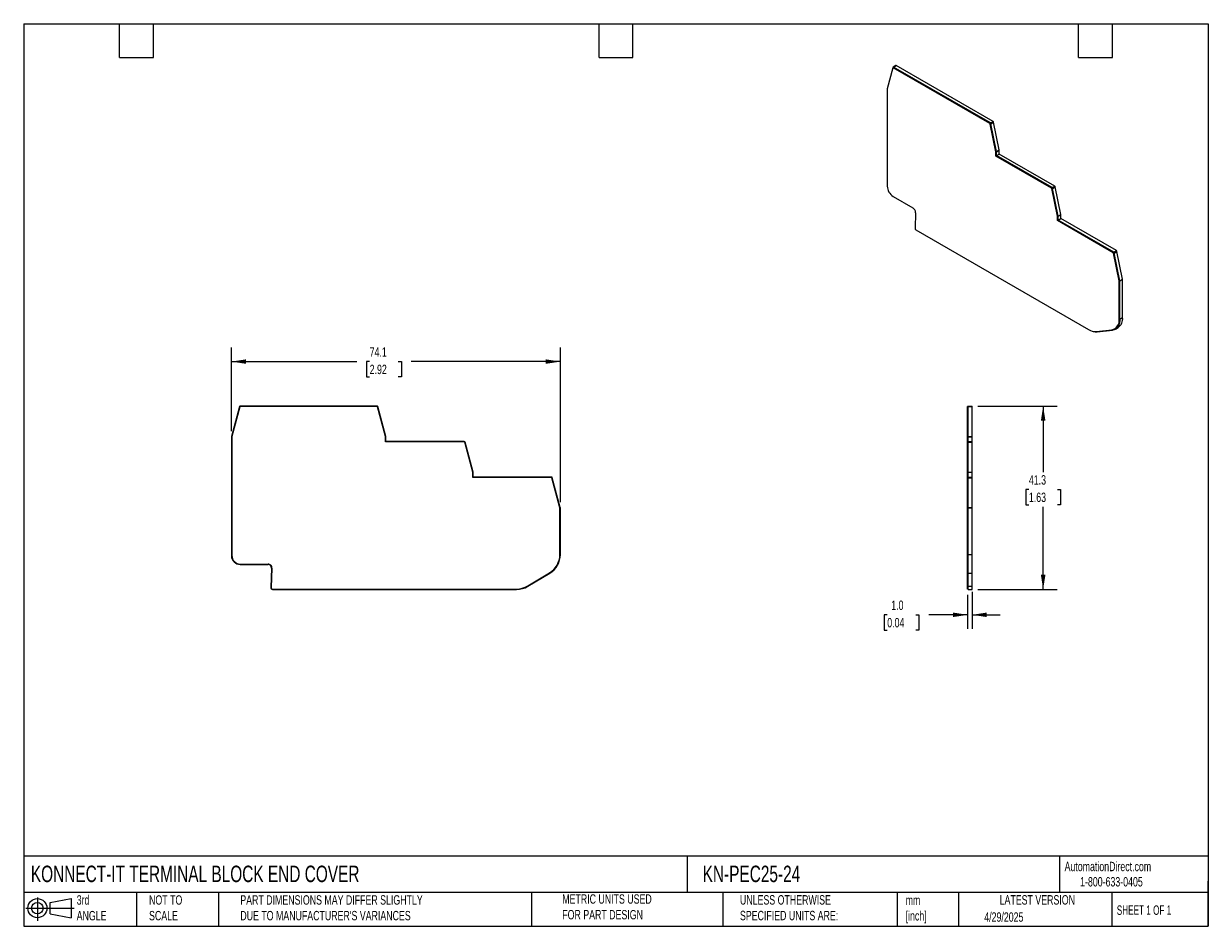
# Model space of a CAD drawing. Header units: millimetres. Extents: x 6 to 273, y 6 to 210.
import ezdxf

# ---------------------------------------------------------------- set-up
doc = ezdxf.new("R2010")
doc.units = ezdxf.units.MM
doc.linetypes.add('SLD-Solid', pattern=[0])
doc.layers.add('DIMENSIONS', color=140, linetype='SLD-Solid', lineweight=25)
doc.layers.add('TEXT', color=140, linetype='SLD-Solid', lineweight=25)
doc.layers.add('SLD-DEFPOINTS', color=7, linetype='Continuous')
doc.styles.add('SLDTEXTSTYLE0', font='TXT', dxfattribs={"width": 0.7})
doc.styles.add('SLDTEXTSTYLE1', font='TXT', dxfattribs={"width": 0.65})
doc.dimstyles.new('SLDDIMSTYLE0', dxfattribs={"dimtxt": 2.158008, "dimasz": 3.302, "dimexe": 0, "dimexo": 0.0625, "dimgap": 0.539502, "dimtad": 0, "dimtih": 1, "dimtoh": 1, "dimrnd": 1e-09, "dimzin": 12, "dimdsep": 46, "dimtxsty": 'SLDTEXTSTYLE0', "dimsah": 1, "dimcen": 0.09, "dimadec": 0, "dimazin": 3, "dimtfac": 1, "dimtofl": 0, "dimtmove": 0, "dimatfit": 3, "dimfxl": 0, "dimfrac": 2, "dimtolj": 1, "dimtzin": 12, "dimarcsym": 0})
doc.dimstyles.new('SLDDIMSTYLE1', dxfattribs={"dimtxt": 2.158008, "dimasz": 3.302, "dimexe": 0, "dimexo": 0.0625, "dimgap": 0.539502, "dimtad": 0, "dimtih": 1, "dimtoh": 1, "dimrnd": 1e-09, "dimzin": 4, "dimdsep": 46, "dimtxsty": 'SLDTEXTSTYLE0', "dimsah": 1, "dimcen": 0.09, "dimadec": 0, "dimazin": 1, "dimtfac": 1, "dimtmove": 0, "dimatfit": 0, "dimfxl": 0, "dimfrac": 2, "dimtolj": 1, "dimtzin": 12, "dimarcsym": 0})

# ---------------------------------------------------------------- blocks, each defined once
blk = doc.blocks.new('Block11')
at = {"color": 7, "linetype": 'SLD-Solid', "lineweight": 18}
for p, q in [((0, 2.88), (10.87, 2.88)), ((2.59, 5.31), (2.59, 0)), ((5.48, 4.17), (10.18, 5.03)), ((5.48, 1.6), (5.48, 4.17)), ((10.18, 5.03), (10.18, 0.73)), ((5.48, 1.6), (10.18, 0.73))]:
    blk.add_line(p, q, dxfattribs=at)
for radius in [2.15, 1.29]:
    blk.add_circle((2.59, 2.88), radius, dxfattribs=at)
blk = doc.blocks.new('Block12')
at = {"layer": 'SLD-DEFPOINTS'}
blk.add_blockref('Block11', (0, 0), dxfattribs=at)
blk = doc.blocks.new('_D')
at = {"layer": 'DIMENSIONS'}
for p, q in [((53.12, 117.82), (53.12, 136.66)), ((127.17, 101.82), (127.17, 136.66)), ((53.12, 133.48), (81.32, 133.48)), ((84.24, 133.48), (83.52, 133.48)), ((83.52, 133.48), (83.52, 130.05)), ((90.66, 133.48), (91.38, 133.48)), ((91.38, 133.48), (91.38, 130.05)), ((127.17, 133.48), (93.58, 133.48)), ((83.52, 130.05), (84.24, 130.05)), ((91.38, 130.05), (90.66, 130.05))]:
    blk.add_line(p, q, dxfattribs=at)
for points in [[(53.12, 133.48), (56.42, 132.98), (56.42, 133.99)], [(127.17, 133.48), (123.87, 133.99), (123.87, 132.98)]]:
    blk.add_solid(points, dxfattribs=at)
at = {"layer": 'DIMENSIONS', "char_height": 2.117, "attachment_point": 1, "style": 'SLDTEXTSTYLE0'}
for s, insert in [('74.1', (84.24, 136.69)), ('2.92', (84.24, 132.78))]:
    blk.add_mtext(s, dxfattribs=dict(at, insert=insert))
blk = doc.blocks.new('_D_1')
at = {"layer": 'DIMENSIONS'}
for p, q in [((218.87, 81.01), (218.87, 73.3)), ((219.87, 81.62), (219.87, 73.3)), ((200.77, 76.47), (200.04, 76.47)), ((200.04, 76.47), (200.04, 73.04)), ((207.18, 76.47), (207.9, 76.47)), ((207.9, 76.47), (207.9, 73.04)), ((218.87, 76.47), (210.1, 76.47)), ((219.87, 76.47), (226.22, 76.47)), ((200.04, 73.04), (200.77, 73.04)), ((207.9, 73.04), (207.18, 73.04))]:
    blk.add_line(p, q, dxfattribs=at)
for points in [[(218.87, 76.47), (215.57, 76.98), (215.57, 75.97)], [(219.87, 76.47), (223.17, 75.97), (223.17, 76.98)]]:
    blk.add_solid(points, dxfattribs=at)
at = {"layer": 'DIMENSIONS', "char_height": 2.117, "attachment_point": 1, "style": 'SLDTEXTSTYLE0'}
for s, insert in [('1.0', (201.67, 79.69)), ('0.04', (200.77, 75.77))]:
    blk.add_mtext(s, dxfattribs=dict(at, insert=insert))
blk = doc.blocks.new('_D_2')
at = {"layer": 'DIMENSIONS'}
for p, q in [((221.14, 123.48), (239.04, 123.48)), ((235.87, 123.48), (235.87, 108.61)), ((232.66, 104.69), (231.94, 104.69)), ((231.94, 104.69), (231.94, 101.26)), ((239.08, 104.69), (239.8, 104.69)), ((239.8, 104.69), (239.8, 101.26)), ((231.94, 101.26), (232.66, 101.26)), ((235.87, 82.18), (235.87, 100.78)), ((239.8, 101.26), (239.08, 101.26)), ((221.14, 82.18), (239.04, 82.18))]:
    blk.add_line(p, q, dxfattribs=at)
for points in [[(235.87, 123.48), (235.36, 120.18), (236.38, 120.18)], [(235.87, 82.18), (236.38, 85.48), (235.36, 85.48)]]:
    blk.add_solid(points, dxfattribs=at)
at = {"layer": 'DIMENSIONS', "char_height": 2.117, "attachment_point": 1, "style": 'SLDTEXTSTYLE0'}
for s, insert in [('41.3', (232.66, 107.9)), ('1.63', (232.66, 103.99))]:
    blk.add_mtext(s, dxfattribs=dict(at, insert=insert))

msp = doc.modelspace()

# ---------------------------------------------------------------- linework, layer by layer
for p, q in [((202.717, 200.131), (202.116, 199.784)), ((202.206, 199.779), (202.807, 200.126)), ((224.585, 187.554), (202.807, 200.126)), ((202.042, 199.61), (200.768, 194.851)), ((202.079, 199.732), (202.052, 199.63)), ((202.166, 199.697), (202.06, 199.636)), ((202.209, 199.696), (202.103, 199.635)), ((223.878, 187.064), (202.103, 199.635)), ((223.984, 187.207), (202.206, 199.779)), ((223.984, 187.125), (202.209, 199.696)), ((200.766, 194.831), (200.766, 172.986)), ((223.984, 187.125), (223.878, 187.064)), ((224.052, 187.025), (223.946, 186.964)), ((225.22, 180.735), (223.946, 186.964)), ((223.984, 187.207), (224.585, 187.554)), ((225.326, 180.796), (224.052, 187.025)), ((224.121, 187.007), (224.722, 187.354)), ((225.394, 180.778), (224.121, 187.007)), ((225.995, 181.125), (224.722, 187.354)), ((225.326, 180.796), (225.22, 180.735)), ((225.328, 180.774), (225.222, 180.713)), ((225.222, 179.755), (225.222, 180.713)), ((225.328, 179.816), (225.222, 179.755)), ((237.761, 172.516), (225.222, 179.755)), ((225.328, 179.816), (225.328, 180.774)), ((237.867, 172.577), (225.328, 179.816)), ((225.394, 180.778), (225.995, 181.125)), ((225.399, 180.733), (226, 181.08)), ((225.399, 179.857), (225.399, 180.733)), ((225.399, 179.857), (226, 180.204)), ((237.867, 172.659), (225.399, 179.857)), ((226, 180.204), (226, 181.08)), ((238.468, 173.006), (226, 180.204)), ((237.867, 172.577), (237.761, 172.516)), ((237.935, 172.477), (237.829, 172.416)), ((239.103, 166.187), (237.829, 172.416)), ((237.867, 172.659), (238.468, 173.006)), ((239.209, 166.248), (237.935, 172.477)), ((238.004, 172.459), (238.605, 172.806)), ((239.277, 166.229), (238.004, 172.459)), ((239.878, 166.576), (238.605, 172.806)), ((202.109, 170.659), (206.526, 168.109)), ((207.144, 166.993), (207.022, 163.49)), ((239.209, 166.248), (239.103, 166.187)), ((239.211, 166.225), (239.105, 166.164)), ((239.105, 165.208), (239.105, 166.164)), ((239.211, 165.269), (239.211, 166.225)), ((239.277, 166.229), (239.878, 166.576)), ((239.282, 166.184), (239.883, 166.531)), ((239.282, 165.31), (239.282, 166.184)), ((239.282, 165.31), (239.883, 165.657)), ((239.883, 165.657), (239.883, 166.531)), ((252.351, 158.459), (239.883, 165.657)), ((207.022, 163.49), (207.022, 163.468)), ((207.234, 163.111), (246.08, 140.686)), ((239.211, 165.269), (239.105, 165.208)), ((251.644, 157.969), (239.105, 165.208)), ((251.75, 158.031), (239.211, 165.269)), ((251.75, 158.112), (239.282, 165.31)), ((251.75, 158.031), (251.644, 157.969)), ((251.818, 157.931), (251.712, 157.869)), ((252.986, 151.64), (251.712, 157.869)), ((251.75, 158.112), (252.351, 158.459)), ((253.092, 151.701), (251.818, 157.931)), ((251.886, 157.912), (252.488, 158.259)), ((253.16, 151.683), (251.886, 157.912)), ((253.761, 152.03), (252.488, 158.259)), ((253.16, 151.683), (253.761, 152.03)), ((253.092, 151.701), (252.986, 151.64)), ((253.094, 151.679), (252.988, 151.617)), ((252.988, 143.032), (252.988, 151.617)), ((253.094, 143.093), (253.094, 151.679)), ((253.165, 151.638), (253.766, 151.985)), ((253.165, 143.052), (253.165, 151.638)), ((253.766, 143.399), (253.766, 151.985)), ((253.094, 143.093), (252.988, 143.032)), ((253.165, 143.052), (253.766, 143.399)), ((247.859, 140.226), (251.337, 140.622)), ((248.002, 140.197), (251.479, 140.592)), ((251.994, 140.834), (252.1, 140.895)), ((252.15, 140.809), (252.751, 141.156)), ((54.928, 123.335), (53.127, 116.607)), ((55.025, 123.31), (53.223, 116.581)), ((85.906, 123.483), (55.107, 123.483)), ((85.906, 123.383), (55.111, 123.383)), ((87.803, 116.581), (86.002, 123.309)), ((87.9, 116.607), (86.099, 123.335)), ((219.02, 123.383), (218.87, 123.383)), ((218.87, 123.309), (218.87, 123.383)), ((219.02, 123.309), (218.87, 123.309)), ((218.87, 116.581), (218.87, 123.309)), ((219.02, 123.483), (219.87, 123.483)), ((219.02, 123.335), (219.02, 123.483)), ((219.02, 123.335), (219.87, 123.335)), ((219.02, 116.607), (219.02, 123.335)), ((219.87, 123.335), (219.87, 123.483)), ((219.87, 116.607), (219.87, 123.335)), ((53.12, 116.555), (53.12, 89.801)), ((53.22, 116.555), (53.22, 89.801)), ((87.807, 115.381), (87.807, 116.555)), ((105.539, 115.381), (87.807, 115.381)), ((87.907, 115.481), (87.907, 116.555)), ((105.539, 115.481), (87.907, 115.481)), ((107.437, 108.578), (105.636, 115.307)), ((107.533, 108.604), (105.732, 115.333)), ((219.02, 116.581), (218.87, 116.581)), ((218.87, 116.555), (218.87, 116.581)), ((219.02, 116.555), (218.87, 116.555)), ((218.87, 115.381), (218.87, 116.555)), ((219.02, 115.381), (218.87, 115.381)), ((218.87, 115.307), (218.87, 115.381)), ((219.02, 115.307), (218.87, 115.307)), ((218.87, 108.578), (218.87, 115.307)), ((219.02, 116.607), (219.87, 116.607)), ((219.02, 116.555), (219.02, 116.607)), ((219.02, 116.555), (219.87, 116.555)), ((219.02, 115.481), (219.02, 116.555)), ((219.02, 115.481), (219.87, 115.481)), ((219.02, 115.333), (219.02, 115.481)), ((219.02, 115.333), (219.87, 115.333)), ((219.02, 108.604), (219.02, 115.333)), ((219.87, 116.555), (219.87, 116.607)), ((219.87, 115.481), (219.87, 116.555)), ((219.87, 115.333), (219.87, 115.481)), ((219.87, 108.604), (219.87, 115.333)), ((107.44, 107.382), (107.44, 108.553)), ((125.172, 107.382), (107.44, 107.382)), ((107.54, 107.482), (107.54, 108.553)), ((125.172, 107.482), (107.54, 107.482)), ((127.07, 100.578), (125.269, 107.307)), ((127.167, 100.604), (125.366, 107.333)), ((219.02, 108.578), (218.87, 108.578)), ((218.87, 108.553), (218.87, 108.578)), ((219.02, 108.553), (218.87, 108.553)), ((218.87, 107.382), (218.87, 108.553)), ((219.02, 107.382), (218.87, 107.382)), ((218.87, 107.307), (218.87, 107.382)), ((219.02, 107.307), (218.87, 107.307)), ((218.87, 100.578), (218.87, 107.307)), ((219.02, 108.604), (219.87, 108.604)), ((219.02, 108.553), (219.02, 108.604)), ((219.02, 108.553), (219.87, 108.553)), ((219.02, 107.482), (219.02, 108.553)), ((219.02, 107.482), (219.87, 107.482)), ((219.02, 107.333), (219.02, 107.482)), ((219.02, 107.333), (219.87, 107.333)), ((219.02, 100.604), (219.02, 107.333)), ((219.87, 108.553), (219.87, 108.604)), ((219.87, 107.482), (219.87, 108.553)), ((219.87, 107.333), (219.87, 107.482)), ((219.87, 100.604), (219.87, 107.333)), ((127.074, 90.038), (127.074, 100.553)), ((127.174, 90.038), (127.174, 100.553)), ((219.02, 100.578), (218.87, 100.578)), ((218.87, 100.553), (218.87, 100.578)), ((219.02, 100.553), (218.87, 100.553)), ((218.87, 90.038), (218.87, 100.553)), ((219.02, 100.604), (219.87, 100.604)), ((219.02, 100.553), (219.02, 100.604)), ((219.02, 100.553), (219.87, 100.553)), ((219.02, 90.038), (219.02, 100.553)), ((219.87, 100.553), (219.87, 100.604)), ((219.87, 90.038), (219.87, 100.553)), ((219.02, 90.038), (218.87, 90.038)), ((218.87, 85.919), (218.87, 90.038)), ((219.02, 90.038), (219.87, 90.038)), ((219.02, 85.834), (219.02, 90.038)), ((219.87, 85.834), (219.87, 90.038)), ((55.12, 87.901), (61.366, 87.901)), ((55.12, 87.801), (61.366, 87.801)), ((62.14, 86.976), (61.967, 82.597)), ((62.24, 86.971), (62.067, 82.595)), ((119.821, 82.977), (124.738, 85.919)), ((119.872, 82.891), (124.79, 85.834)), ((219.02, 85.919), (218.87, 85.919)), ((218.87, 82.977), (218.87, 85.919)), ((219.02, 85.834), (219.87, 85.834)), ((219.02, 82.891), (219.02, 85.834)), ((219.87, 82.891), (219.87, 85.834)), ((219.02, 82.977), (218.87, 82.977)), ((218.87, 82.281), (218.87, 82.977)), ((219.02, 82.891), (219.87, 82.891)), ((219.02, 82.181), (219.02, 82.891)), ((219.87, 82.181), (219.87, 82.891)), ((61.967, 82.597), (61.967, 82.565)), ((62.067, 82.595), (62.067, 82.568)), ((62.367, 82.281), (117.304, 82.281)), ((62.367, 82.181), (117.304, 82.181)), ((219.02, 82.281), (218.87, 82.281)), ((219.02, 82.181), (219.87, 82.181))]:
    msp.add_line(p, q)
for centre, radius, start, end in [((202.758, 200.047), 0.0932, 58.28191, 116.02379), ((202.081, 199.601), 0.0403, 57.10577, 167.09069), ((202.159, 199.713), 0.0815, 54.67004, 166.61916), ((202.186, 199.657), 0.0454, 60.21982, 116.47725), ((200.842, 194.832), 0.0765, 165.58949, 180.50936), ((223.793, 186.933), 0.157, 11.61911, 57.06606), ((223.814, 186.944), 0.313, 11.61911, 57.06606), ((223.899, 186.994), 0.157, 11.61911, 57.06606), ((224.415, 187.291), 0.313, 11.61911, 57.06606), ((225.109, 180.712), 0.113, 0.34539, 11.85439), ((225.216, 180.773), 0.113, 0.34539, 11.85439), ((225.173, 180.732), 0.226, 0.34539, 11.85439), ((225.774, 181.079), 0.226, 0.34539, 11.85439), ((203.683, 173.119), 2.92, 182.60548, 237.39452), ((237.676, 172.385), 0.157, 11.61911, 57.06606), ((237.697, 172.396), 0.313, 11.61911, 57.06606), ((237.782, 172.446), 0.157, 11.61911, 57.06606), ((238.298, 172.743), 0.313, 11.61911, 57.06606), ((205.812, 166.985), 1.332, 0.33645, 57.5959), ((238.992, 166.163), 0.113, 0.34539, 11.85439), ((239.098, 166.225), 0.113, 0.34539, 11.85439), ((239.056, 166.183), 0.226, 0.34539, 11.85439), ((239.657, 166.53), 0.226, 0.34539, 11.85439), ((207.484, 163.502), 0.464, 184.22576, 237.28072), ((251.559, 157.838), 0.157, 11.61911, 57.06606), ((251.579, 157.849), 0.313, 11.61911, 57.06606), ((251.665, 157.899), 0.157, 11.61911, 57.06606), ((252.181, 158.196), 0.313, 11.61911, 57.06606), ((253.54, 151.983), 0.226, 0.34539, 11.85439), ((252.875, 151.617), 0.113, 0.34539, 11.85439), ((252.981, 151.678), 0.113, 0.34539, 11.85439), ((252.939, 151.636), 0.226, 0.34539, 11.85439), ((250.871, 142.712), 2.141, 282.5615, 8.60144), ((251.004, 142.725), 2.186, 282.5615, 8.60144), ((250.628, 142.885), 2.475, 306.49125, 4.82093), ((251.248, 143.187), 2.526, 306.49125, 4.82093), ((247.675, 143.189), 2.968, 237.49212, 273.55622), ((247.761, 142.588), 2.404, 255.22923, 275.74424), ((55.121, 123.284), 0.2, 94.11132, 165.01491), ((55.121, 123.284), 0.1, 95.81554, 165.01491), ((85.906, 123.283), 0.2, 14.98509, 90), ((85.906, 123.283), 0.1, 14.98509, 90), ((53.32, 116.555), 0.2, 165.01491, 180), ((53.32, 116.555), 0.1, 165.01491, 180), ((87.707, 116.555), 0.1, 0, 14.98509), ((87.707, 116.555), 0.2, 0, 14.98509), ((105.539, 115.281), 0.2, 14.98509, 90), ((105.539, 115.281), 0.1, 14.98509, 90), ((107.34, 108.553), 0.1, 0, 14.98509), ((107.34, 108.553), 0.2, 0, 14.98509), ((125.172, 107.282), 0.2, 14.98509, 90), ((125.172, 107.282), 0.1, 14.98509, 90), ((126.974, 100.553), 0.1, 0, 14.98509), ((126.974, 100.553), 0.2, 0, 14.98509), ((55.12, 89.801), 2, 180, 270), ((55.12, 89.801), 1.9, 180, 270), ((122.274, 90.038), 4.8, 300.8964, 0), ((122.274, 90.038), 4.9, 300.8964, 0), ((61.366, 87.025), 0.876, 356.41969, 90), ((61.366, 87.025), 0.776, 356.33714, 90), ((117.304, 87.181), 4.9, 270, 300.8964), ((117.304, 87.181), 5, 270, 300.8964), ((62.367, 82.581), 0.4, 182.25928, 270), ((62.367, 82.581), 0.3, 182.60885, 270)]:
    msp.add_arc(centre, radius, start, end)
at = {"layer": 'TEXT'}
for p, q in [((6.35, 209.55), (273.05, 209.55)), ((6.35, 209.55), (6.35, 6.35)), ((27.94, 201.93), (27.94, 209.55)), ((35.56, 201.93), (35.56, 209.55)), ((135.89, 201.93), (135.89, 209.55)), ((143.51, 201.93), (143.51, 209.55)), ((243.84, 201.93), (243.84, 209.55)), ((251.46, 201.93), (251.46, 209.55)), ((273.05, 209.55), (273.05, 6.35)), ((27.94, 201.93), (35.56, 201.93)), ((135.89, 201.93), (143.51, 201.93)), ((243.84, 201.93), (251.46, 201.93)), ((273.05, 22.126), (6.35, 22.126)), ((155.759, 22.126), (155.759, 13.97)), ((239.575, 22.126), (239.575, 13.97)), ((273.05, 6.35), (273.05, 16.51)), ((273.05, 13.97), (6.35, 13.97)), ((31.75, 13.97), (31.75, 6.35)), ((50.212, 13.97), (50.212, 6.35)), ((120.646, 13.97), (120.646, 6.35)), ((163.78, 13.97), (163.78, 6.35)), ((203.024, 13.97), (203.024, 6.35)), ((216.812, 13.97), (216.812, 6.35)), ((251.349, 13.97), (251.349, 6.35)), ((6.35, 6.35), (273.05, 6.35))]:
    msp.add_line(p, q, dxfattribs=at)

# ---------------------------------------------------------------- block references
at = {"layer": 'SLD-DEFPOINTS'}
msp.add_blockref('Block12', (6.838, 7.554), dxfattribs=at)

# ---------------------------------------------------------------- texts
at = {"layer": 'TEXT'}
for s, insert, char_height, attachment_point, style in [('KONNECT-IT TERMINAL BLOCK END COVER', (7.966, 20.006), 3.70417, 1, 'SLDTEXTSTYLE0'), ('KN-PEC25-24', (159.208, 20.006), 3.70417, 1, 'SLDTEXTSTYLE0'), ('AutomationDirect.com', (240.695, 20.877), 2.11667, 1, 'SLDTEXTSTYLE0'), ('1-800-633-0405', (244.192, 17.437), 2.11667, 1, 'SLDTEXTSTYLE0'), ('3rd^JANGLE', (18.282, 13.338), 2.1167, 1, 'SLDTEXTSTYLE0'), ('NOT TO^JSCALE', (34.575, 13.338), 2.11667, 1, 'SLDTEXTSTYLE0'), ("PART DIMENSIONS MAY DIFFER SLIGHTLY ^JDUE TO MANUFACTURER'S VARIANCES", (55.119, 13.341), 2.11667, 1, 'SLDTEXTSTYLE0'), ('METRIC UNITS USED ^JFOR PART DESIGN', (127.604, 13.556), 2.11667, 1, 'SLDTEXTSTYLE0'), ('UNLESS OTHERWISE ^JSPECIFIED UNITS ARE:', (167.608, 13.361), 2.11667, 1, 'SLDTEXTSTYLE0'), ('LATEST VERSION', (234.552, 13.364), 2.11667, 2, 'SLDTEXTSTYLE0'), ('mm^J[inch]', (204.907, 13.297), 2.1167, 1, 'SLDTEXTSTYLE0'), ('SHEET 1 OF 1', (252.441, 11.051), 2.11667, 1, 'SLDTEXTSTYLE1'), ('4/29/2025', (222.613, 9.497), 2.1167, 1, 'SLDTEXTSTYLE0')]:
    msp.add_mtext(s, dxfattribs=dict(at, insert=insert, char_height=char_height, attachment_point=attachment_point, style=style))

# ---------------------------------------------------------------- dimensions: what is measured, and where the dimension line sits
at = {"layer": 'DIMENSIONS'}
dim = msp.add_linear_dim(base=(53.12, 133.483), p1=(127.174, 100.553), p2=(53.12, 116.555), dimstyle='SLDDIMSTYLE0', dxfattribs=at)
dim.commit()
dim.dimension.update_dxf_attribs({"geometry": '_D', "text_midpoint": (87.449, 133.483), "dimtype": 160})
for base, p1, p2, angle, dimstyle, picture, middle in [((235.87, 123.483), (219.87, 82.181), (219.87, 123.483), 90, 'SLDDIMSTYLE0', '_D_2', (235.87, 104.693)), ((218.87, 76.474), (219.87, 82.891), (218.87, 82.281), 0, 'SLDDIMSTYLE1', '_D_1', (203.974, 76.474))]:
    dim = msp.add_linear_dim(base=base, p1=p1, p2=p2, angle=angle, dimstyle=dimstyle, dxfattribs=at)
    dim.commit()
    dim.dimension.update_dxf_attribs({"geometry": picture, "text_midpoint": middle, "dimtype": 160})

doc.saveas('drawing.dxf')
